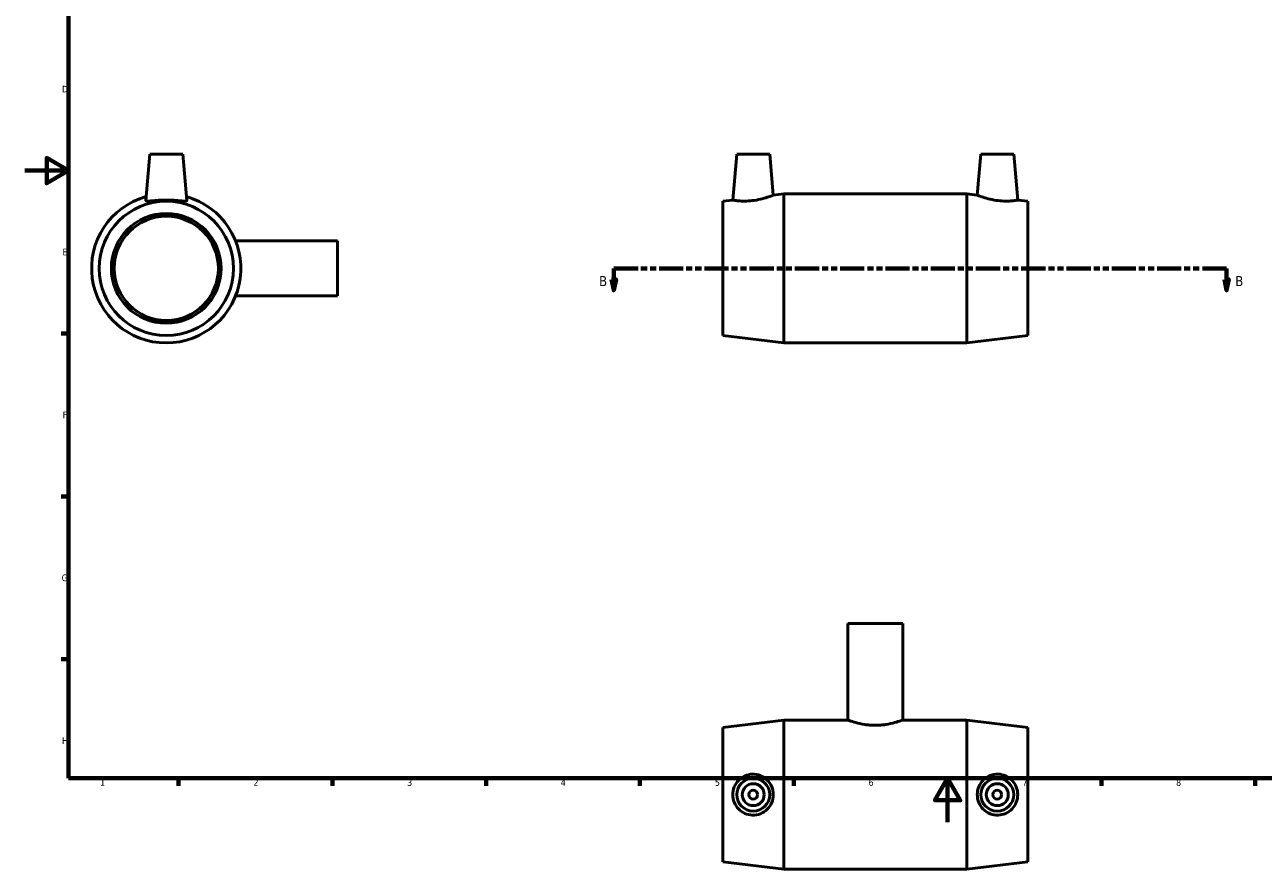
# Model space of a CAD drawing. Header units: millimetres. Extents: x 0 to 894, y -21 to 748.
# Tile 1 of 3: x 0 to 564, y -21 to 363. Entities that reach past the tile are written whole.
import ezdxf

# ---------------------------------------------------------------- set-up
doc = ezdxf.new("R2010")
doc.units = ezdxf.units.MM
doc.linetypes.add('DOUBLE_DASH_CHAIN', pattern=[1.2403, 0.6614, -0.0827, 0.1654, -0.0827, 0.1654, -0.0827])
for name, color, linetype, lineweight in [('Border (ANSI)', 7, 'Continuous', 70), ('Section Line (ANSI)', 7, 'DOUBLE_DASH_CHAIN', 70), ('Visible (ANSI)', 7, 'Continuous', 50)]:
    doc.layers.add(name, color=color, linetype=linetype, lineweight=lineweight)
doc.styles.add('Label Text (ANSI)', font='tahoma.ttf')
doc.styles.add('Note Text (ANSI)', font='tahoma.ttf')

# ---------------------------------------------------------------- blocks, each defined once
blk = doc.blocks.new('Borders Default Border')
at = {"layer": 'Border (ANSI)'}
for p, q in [((20, 222.75), (16.55, 222.75)), ((20, 148.5), (16.55, 148.5)), ((20, 74.25), (16.55, 74.25)), ((70.08, 20), (70.08, 16.55)), ((140.17, 20), (140.17, 16.55)), ((210.25, 20), (210.25, 16.55)), ((280.33, 20), (280.33, 16.55)), ((350.42, 20), (350.42, 16.55)), ((490.58, 20), (490.58, 16.55)), ((560.67, 20), (560.67, 16.55))]:
    blk.add_line(p, q, dxfattribs=at)
at = {"layer": 'Border (ANSI)', "flags": 128}
for points in [[(20, 20), (20, 574), (821, 574), (821, 20), (20, 20)], [(0, 297), (20, 297), (10, 302.77), (10, 291.23), (20, 297)], [(420.5, 0), (420.5, 20), (414.73, 10), (426.27, 10), (420.5, 20)]]:
    blk.add_lwpolyline(points, dxfattribs=at)
at = {"layer": 'Border (ANSI)', "color": 230, "true_color": 0xff0080, "char_height": 3.05, "attachment_point": 7, "style": 'Note Text (ANSI)'}
for s, insert in [('D', (16.96, 332.6)), ('E', (17.21, 258.35)), ('F', (17.29, 184.1)), ('G', (16.81, 109.79)), ('H', (16.97, 35.6)), ('1', (34.35, 16.55)), ('2', (104.2, 16.55)), ('3', (174.26, 16.49)), ('4', (244.23, 16.55)), ('5', (314.48, 16.49)), ('6', (384.49, 16.49)), ('7', (454.6, 16.55)), ('8', (524.63, 16.48))]:
    blk.add_mtext(s, dxfattribs=dict(at, insert=insert))
blk = doc.blocks.new('2dTransSection0')
at = {"layer": 'Section Line (ANSI)', "linetype": 'DOUBLE_DASH_CHAIN', "ltscale": 16.631172}
blk.add_line((268.41, 252.43), (547.6, 252.43), dxfattribs=at)
at = {"layer": 'Section Line (ANSI)', "linetype": 'Continuous'}
for p, q in [((268.41, 252.43), (279.44, 252.43)), ((268.41, 252.43), (268.41, 247.43)), ((536.57, 252.43), (547.6, 252.43)), ((547.6, 252.43), (547.6, 247.43)), ((267.41, 247.43), (268.41, 242.43)), ((269.41, 247.43), (267.41, 247.43)), ((268.41, 247.43), (268.41, 242.43)), ((268.41, 242.43), (269.41, 247.43)), ((546.6, 247.43), (547.6, 242.43)), ((548.6, 247.43), (546.6, 247.43)), ((547.6, 247.43), (547.6, 242.43)), ((547.6, 242.43), (548.6, 247.43))]:
    blk.add_line(p, q, dxfattribs=at)
at = {"layer": 'Section Line (ANSI)', "linetype": 'Continuous', "flags": 128}
for points in [[(267.41, 247.43), (268.41, 242.43), (269.41, 247.43), (267.41, 247.43)], [(546.6, 247.43), (547.6, 242.43), (548.6, 247.43), (546.6, 247.43)]]:
    blk.add_lwpolyline(points, dxfattribs=at)
at = {"layer": 'Section Line (ANSI)'}
for points in [[(267.41, 247.43), (268.41, 242.43), (269.41, 247.43), (267.41, 247.43)], [(546.6, 247.43), (547.6, 242.43), (548.6, 247.43), (546.6, 247.43)]]:
    blk.add_solid(points, dxfattribs=at)
at = {"layer": 'Section Line (ANSI)', "char_height": 4.57, "attachment_point": 7, "style": 'Label Text (ANSI)'}
for insert in [(261.66, 244.36), (551.55, 244.36)]:
    blk.add_mtext('B', dxfattribs=dict(at, insert=insert))

msp = doc.modelspace()

# ---------------------------------------------------------------- linework, layer by layer
at = {"layer": 'Visible (ANSI)'}
for p, q in [((56.959, 304.427), (55.114, 283.346)), ((71.959, 304.427), (56.959, 304.427)), ((71.959, 304.427), (73.803, 283.346)), ((324.431, 304.427), (322.608, 283.587)), ((324.431, 304.427), (339.431, 304.427)), ((339.431, 304.427), (341.057, 285.843)), ((435.631, 304.427), (434.005, 285.843)), ((450.631, 304.427), (435.631, 304.427)), ((450.631, 304.427), (452.455, 283.587)), ((318.031, 283.027), (322.608, 283.587)), ((318.031, 221.827), (318.031, 283.027)), ((341.057, 285.843), (345.831, 286.427)), ((345.831, 218.427), (345.831, 286.427)), ((345.831, 286.427), (429.231, 286.427)), ((429.231, 218.427), (429.231, 286.427)), ((434.005, 285.843), (429.231, 286.427)), ((457.031, 283.027), (452.455, 283.587)), ((457.031, 221.827), (457.031, 283.027)), ((142.459, 264.927), (96.077, 264.927)), ((142.459, 239.927), (142.459, 264.927)), ((142.459, 239.927), (96.077, 239.927)), ((318.031, 221.827), (345.831, 218.427)), ((457.031, 221.827), (429.231, 218.427)), ((345.831, 218.427), (429.231, 218.427)), ((400.031, 90.529), (375.031, 90.529)), ((375.031, 90.529), (375.031, 46.529)), ((400.031, 90.529), (400.031, 46.529)), ((318.031, 43.129), (345.831, 46.529)), ((345.831, -21.471), (345.831, 46.529)), ((345.831, 46.529), (375.031, 46.529)), ((400.031, 46.529), (429.231, 46.529)), ((429.231, -21.471), (429.231, 46.529)), ((457.031, 43.129), (429.231, 46.529)), ((318.031, -18.071), (318.031, 43.129)), ((457.031, -18.071), (457.031, 43.129)), ((318.031, -18.071), (345.831, -21.471)), ((345.831, -21.471), (429.231, -21.471)), ((457.031, -18.071), (429.231, -21.471))]:
    msp.add_line(p, q, dxfattribs=at)
for centre, radius in [((64.459, 252.427), 30.6), ((64.459, 252.427), 25), ((64.459, 252.427), 23.75), ((331.931, 12.529), 7.5), ((331.931, 12.529), 5), ((443.131, 12.529), 7.5), ((443.131, 12.529), 5), ((331.931, 12.529), 2), ((443.131, 12.529), 2)]:
    msp.add_circle(centre, radius, dxfattribs=at)
msp.add_arc((64.459, 252.427), 34, 105.67373, 74.32627, dxfattribs=at)
msp.add_open_spline([(55.119, 283.293), (55.114, 283.31), (55.113, 283.328), (55.115, 283.346)], degree=3, dxfattribs=at)
for points, knots in [([(73.802, 283.346), (73.804, 283.328), (73.803, 283.31), (73.758, 283.161), (73.492, 283.091), (72.499, 283.088), (71.773, 283.151), (70.125, 283.303), (69.088, 283.401), (66.828, 283.545), (65.604, 283.587), (63.313, 283.587), (62.09, 283.545), (59.829, 283.401), (58.792, 283.303), (57.144, 283.151), (56.418, 283.088), (55.426, 283.091), (55.159, 283.161), (55.119, 283.293)], [2.8707735, 2.8707735, 2.8707735, 2.8707735, 2.9134838, 2.9134838, 3.2544754, 3.2544754, 3.5954669, 3.5954669, 3.9391617, 3.9391617, 4.2828566, 4.2828566, 4.6265514, 4.6265514, 4.9702463, 4.9702463, 5.3112378, 5.3112378, 5.6522293, 5.6522293, 5.6522293, 5.6522293]), ([(331.505, 283.293), (330.376, 283.161), (329.175, 283.091), (326.977, 283.088), (325.98, 283.151), (324.409, 283.303), (323.729, 283.401), (322.828, 283.545), (322.608, 283.587), (322.608, 283.587)], [0, 0, 0, 0, 0.3409915, 0.3409915, 0.6819831, 0.6819831, 1.0256779, 1.0256779, 1.3693727, 1.3693727, 1.3693727, 1.3693727]), ([(341.057, 285.843), (341.057, 285.843), (340.815, 285.743), (339.848, 285.37), (339.124, 285.101), (337.449, 284.548), (336.376, 284.227), (334.014, 283.669), (332.724, 283.436), (331.505, 283.293)], [4.1954874, 4.1954874, 4.1954874, 4.1954874, 4.5553044, 4.5553044, 4.9151213, 4.9151213, 5.2836753, 5.2836753, 5.6522293, 5.6522293, 5.6522293, 5.6522293]), ([(443.558, 283.293), (442.338, 283.436), (441.048, 283.669), (438.687, 284.227), (437.614, 284.548), (435.938, 285.101), (435.214, 285.37), (434.248, 285.743), (434.005, 285.843), (434.005, 285.843)], [0, 0, 0, 0, 0.368554, 0.368554, 0.737108, 0.737108, 1.0969249, 1.0969249, 1.4567419, 1.4567419, 1.4567419, 1.4567419]), ([(452.455, 283.587), (452.455, 283.587), (452.234, 283.545), (451.333, 283.401), (450.653, 283.303), (449.082, 283.151), (448.085, 283.088), (445.887, 283.091), (444.686, 283.161), (443.558, 283.293)], [4.2828566, 4.2828566, 4.2828566, 4.2828566, 4.6265514, 4.6265514, 4.9702463, 4.9702463, 5.3112378, 5.3112378, 5.6522293, 5.6522293, 5.6522293, 5.6522293]), ([(400.031, 46.529), (400.031, 46.529), (399.711, 46.407), (398.431, 45.968), (397.471, 45.656), (395.268, 45.063), (393.873, 44.741), (391.567, 44.395), (390.763, 44.302), (389.142, 44.178), (388.324, 44.148), (386.738, 44.148), (385.921, 44.178), (384.299, 44.302), (383.496, 44.395), (381.19, 44.741), (379.794, 45.063), (377.591, 45.656), (376.631, 45.968), (375.351, 46.407), (375.031, 46.529), (375.031, 46.529)], [1.9029246, 1.9029246, 1.9029246, 1.9029246, 2.3784883, 2.3784883, 2.8540521, 2.8540521, 3.3299506, 3.3299506, 3.5678999, 3.5678999, 3.8058491, 3.8058491, 4.0437984, 4.0437984, 4.2817477, 4.2817477, 4.7576462, 4.7576462, 5.2332099, 5.2332099, 5.7087737, 5.7087737, 5.7087737, 5.7087737]), ([(331.505, 3.19), (330.376, 3.229), (329.175, 3.496), (326.977, 4.488), (325.98, 5.214), (324.409, 6.862), (323.729, 7.899), (322.828, 10.16), (322.608, 11.383), (322.608, 13.674), (322.828, 14.898), (323.729, 17.158), (324.409, 18.195), (325.98, 19.844), (326.977, 20.569), (329.175, 21.562), (330.376, 21.828), (332.724, 21.911), (334.014, 21.698), (336.376, 20.759), (337.449, 20.035), (339.124, 18.368), (339.848, 17.318), (340.815, 14.999), (341.057, 13.728), (341.057, 11.329), (340.815, 10.059), (339.848, 7.739), (339.124, 6.69), (337.449, 5.022), (336.376, 4.298), (334.014, 3.36), (332.724, 3.146), (331.505, 3.19)], [0, 0, 0, 0, 0.3409915, 0.3409915, 0.6819831, 0.6819831, 1.0256779, 1.0256779, 1.3693727, 1.3693727, 1.7130676, 1.7130676, 2.0567624, 2.0567624, 2.397754, 2.397754, 2.7387455, 2.7387455, 3.1072995, 3.1072995, 3.4758535, 3.4758535, 3.8356704, 3.8356704, 4.1954874, 4.1954874, 4.5553044, 4.5553044, 4.9151213, 4.9151213, 5.2836753, 5.2836753, 5.6522293, 5.6522293, 5.6522293, 5.6522293]), ([(443.558, 3.19), (442.338, 3.146), (441.048, 3.36), (438.687, 4.298), (437.614, 5.022), (435.938, 6.69), (435.214, 7.739), (434.248, 10.059), (434.005, 11.329), (434.005, 13.728), (434.248, 14.999), (435.214, 17.318), (435.938, 18.368), (437.614, 20.035), (438.687, 20.759), (441.048, 21.698), (442.338, 21.911), (444.686, 21.828), (445.887, 21.562), (448.085, 20.569), (449.082, 19.844), (450.653, 18.195), (451.333, 17.158), (452.234, 14.898), (452.455, 13.674), (452.455, 11.383), (452.234, 10.16), (451.333, 7.899), (450.653, 6.862), (449.082, 5.214), (448.085, 4.488), (445.887, 3.496), (444.686, 3.229), (443.558, 3.19)], [0, 0, 0, 0, 0.368554, 0.368554, 0.737108, 0.737108, 1.0969249, 1.0969249, 1.4567419, 1.4567419, 1.8165589, 1.8165589, 2.1763759, 2.1763759, 2.5449298, 2.5449298, 2.9134838, 2.9134838, 3.2544754, 3.2544754, 3.5954669, 3.5954669, 3.9391617, 3.9391617, 4.2828566, 4.2828566, 4.6265514, 4.6265514, 4.9702463, 4.9702463, 5.3112378, 5.3112378, 5.6522293, 5.6522293, 5.6522293, 5.6522293])]:
    msp.add_open_spline(points, degree=3, knots=knots, dxfattribs=at)

# ---------------------------------------------------------------- block references
msp.add_blockref('Borders Default Border', (0, 0))
at = {"layer": 'Section Line (ANSI)'}
msp.add_blockref('2dTransSection0', (0, 0), dxfattribs=at)

doc.saveas('drawing.dxf')
